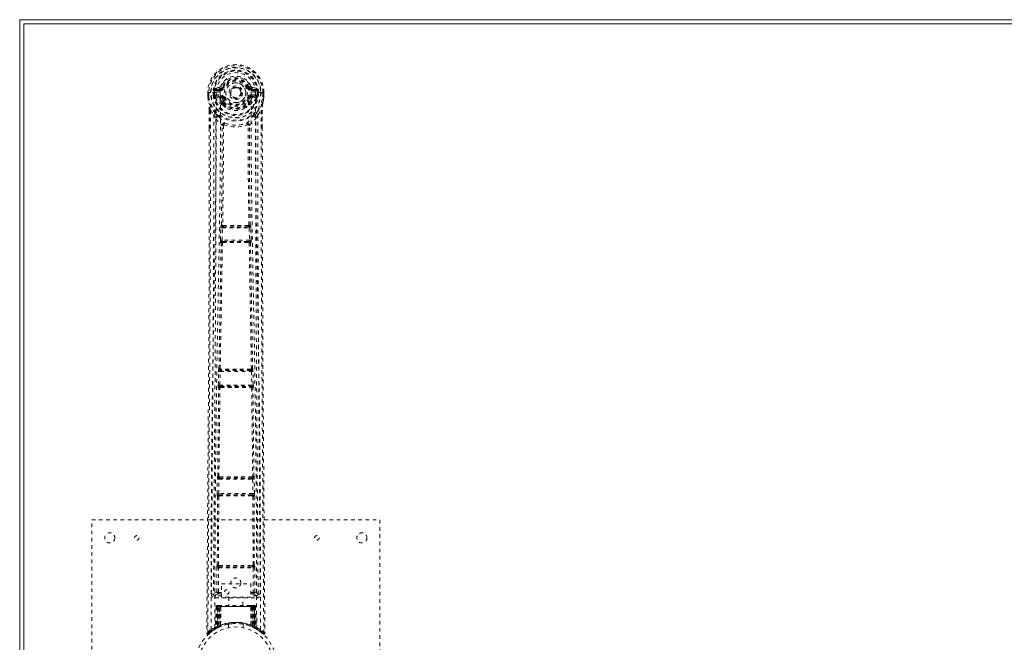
# Model space of a CAD drawing. Header units: inches. Extents: x 2.9 to 62.4, y 7.9 to 43.6.
# Tile 2 of 4: x 2.9 to 30.2, y 26.3 to 43.6. Entities that reach past the tile are written whole.
import ezdxf

# ---------------------------------------------------------------- set-up
doc = ezdxf.new("R2010")
doc.units = ezdxf.units.IN
doc.header["$MEASUREMENT"] = 0
doc.linetypes.add('SLD-Dashed', pattern=[0.075, 0.05, -0.025])
doc.linetypes.add('SLD-Solid', pattern=[0])

msp = doc.modelspace()

# ---------------------------------------------------------------- linework, layer by layer
at = {"color": 7, "linetype": 'SLD-Solid', "lineweight": 15}
for p, q in [((2.854, 7.865), (2.854, 43.615)), ((2.854, 43.615), (62.354, 43.615)), ((2.972, 43.497), (2.972, 7.983)), ((62.236, 43.497), (2.972, 43.497)), ((2.972, 43.497), (62.236, 43.497)), ((2.972, 7.983), (2.972, 43.497))]:
    msp.add_line(p, q, dxfattribs=at)
at = {"color": 7, "linetype": 'SLD-Dashed', "lineweight": 0}
for p, q in [((8.074, 41.595), (8.075, 41.477)), ((8.074, 41.594), (8.075, 41.477)), ((8.078, 41.594), (8.074, 41.594)), ((8.131, 41.594), (8.078, 41.594)), ((8.104, 41.594), (8.104, 41.477)), ((8.154, 41.594), (8.131, 41.594)), ((8.157, 41.594), (8.154, 41.594)), ((8.305, 41.594), (8.157, 41.594)), ((8.226, 41.521), (8.225, 41.594)), ((8.26, 41.594), (8.255, 41.594)), ((8.255, 41.594), (8.255, 41.523)), ((8.261, 41.517), (8.26, 41.594)), ((8.397, 41.74), (8.278, 41.716)), ((8.308, 41.68), (8.425, 41.7)), ((8.308, 41.68), (8.308, 41.65)), ((8.425, 41.68), (8.308, 41.68)), ((8.425, 41.65), (8.308, 41.65)), ((8.425, 41.7), (8.425, 41.68)), ((8.425, 41.65), (8.425, 41.68)), ((8.485, 41.744), (8.43, 41.767)), ((8.485, 41.744), (8.507, 41.735)), ((9.01, 41.589), (9.009, 41.574)), ((9.01, 41.598), (9.01, 41.589)), ((9.2, 41.735), (9.223, 41.744)), ((9.282, 41.7), (9.399, 41.68)), ((9.282, 41.7), (9.282, 41.68)), ((9.399, 41.68), (9.282, 41.68)), ((9.282, 41.65), (9.282, 41.68)), ((9.399, 41.65), (9.282, 41.65)), ((9.429, 41.716), (9.31, 41.74)), ((9.399, 41.65), (9.399, 41.68)), ((9.55, 41.594), (9.402, 41.594)), ((9.447, 41.594), (9.453, 41.594)), ((9.447, 41.517), (9.447, 41.594)), ((9.452, 41.523), (9.453, 41.594)), ((9.482, 41.594), (9.482, 41.521)), ((9.553, 41.594), (9.55, 41.594)), ((9.576, 41.594), (9.553, 41.594)), ((9.629, 41.594), (9.576, 41.594)), ((9.603, 41.477), (9.604, 41.594)), ((9.633, 41.594), (9.629, 41.594)), ((9.633, 41.477), (9.633, 41.595)), ((9.633, 41.594), (9.633, 41.477)), ((8.075, 41.477), (8.075, 41.473)), ((8.255, 41.522), (8.226, 41.52)), ((8.226, 41.52), (8.226, 41.521)), ((8.255, 41.522), (8.261, 41.502)), ((8.261, 41.502), (8.261, 41.517)), ((8.267, 41.479), (8.27, 41.476)), ((8.28, 41.465), (8.27, 41.476)), ((8.28, 41.465), (8.396, 41.444)), ((8.296, 41.528), (8.296, 41.498)), ((8.296, 41.528), (8.425, 41.528)), ((8.425, 41.473), (8.296, 41.498)), ((8.296, 41.498), (8.425, 41.498)), ((8.425, 41.528), (8.425, 41.498)), ((8.425, 41.473), (8.425, 41.498)), ((8.476, 41.286), (8.476, 41.315)), ((8.507, 41.443), (8.48, 41.432)), ((8.499, 41.319), (8.499, 41.29)), ((9.227, 41.432), (9.2, 41.443)), ((9.208, 41.29), (9.208, 41.319)), ((9.232, 41.286), (9.232, 41.315)), ((9.282, 41.528), (9.282, 41.498)), ((9.282, 41.528), (9.412, 41.528)), ((9.412, 41.498), (9.282, 41.473)), ((9.282, 41.473), (9.282, 41.498)), ((9.282, 41.498), (9.412, 41.498)), ((9.312, 41.444), (9.428, 41.465)), ((9.412, 41.498), (9.412, 41.528)), ((9.428, 41.465), (9.427, 41.465)), ((9.438, 41.476), (9.428, 41.465)), ((9.428, 41.465), (9.428, 41.465)), ((9.438, 41.476), (9.44, 41.479)), ((9.452, 41.522), (9.446, 41.502)), ((9.446, 41.502), (9.447, 41.517)), ((9.452, 41.522), (9.448, 41.496)), ((9.482, 41.52), (9.452, 41.522)), ((9.482, 41.521), (9.482, 41.52)), ((9.632, 41.473), (9.633, 41.477)), ((8.117, 41.096), (8.117, 40.605)), ((8.147, 41.095), (8.243, 40.98)), ((8.493, 41.242), (8.482, 41.26)), ((9.226, 41.26), (9.214, 41.242)), ((9.464, 40.98), (9.56, 41.095)), ((9.59, 41.096), (9.59, 40.63)), ((8.243, 40.98), (8.303, 40.868)), ((9.405, 40.868), (9.464, 40.98)), ((8.475, 40.691), (8.475, 40.691)), ((8.512, 40.689), (8.512, 40.688)), ((9.195, 40.688), (9.195, 40.689)), ((9.233, 40.691), (9.233, 40.691)), ((8.426, 37.497), (8.437, 37.839)), ((8.437, 37.839), (8.438, 37.867)), ((8.454, 37.916), (8.45, 37.914)), ((8.471, 37.496), (8.481, 37.838)), ((8.481, 37.838), (9.226, 37.838)), ((8.495, 37.868), (8.498, 37.869)), ((9.213, 37.868), (8.495, 37.868)), ((9.209, 37.869), (9.213, 37.868)), ((9.226, 37.838), (9.237, 37.496)), ((9.257, 37.914), (9.253, 37.916)), ((9.271, 37.839), (9.269, 37.867)), ((9.281, 37.497), (9.271, 37.839)), ((9.237, 37.496), (8.471, 37.496)), ((8.491, 37.462), (8.479, 37.466)), ((8.479, 37.466), (9.229, 37.466)), ((9.229, 37.466), (9.217, 37.462)), ((8.446, 37.418), (8.434, 37.422)), ((9.261, 37.418), (9.273, 37.422)), ((8.387, 33.935), (8.385, 33.933)), ((9.323, 33.933), (9.32, 33.935)), ((8.367, 33.477), (8.375, 33.859)), ((8.375, 33.859), (8.376, 33.886)), ((8.412, 33.476), (8.42, 33.858)), ((8.42, 33.858), (9.288, 33.858)), ((8.429, 33.887), (8.432, 33.889)), ((9.278, 33.887), (8.429, 33.887)), ((9.275, 33.889), (9.278, 33.887)), ((9.288, 33.858), (9.296, 33.476)), ((9.332, 33.859), (9.331, 33.886)), ((9.34, 33.477), (9.332, 33.859)), ((8.373, 33.403), (8.379, 33.4)), ((9.296, 33.476), (8.412, 33.476)), ((8.424, 33.444), (8.418, 33.447)), ((8.418, 33.447), (9.29, 33.447)), ((8.429, 33.415), (8.429, 33.415)), ((9.278, 33.415), (9.278, 33.415)), ((9.29, 33.447), (9.283, 33.444)), ((9.328, 33.4), (9.334, 33.403)), ((8.341, 30.867), (8.342, 30.895)), ((8.352, 30.943), (8.35, 30.942)), ((8.395, 30.896), (8.397, 30.897)), ((9.313, 30.896), (8.395, 30.896)), ((9.311, 30.897), (9.313, 30.896)), ((9.357, 30.942), (9.355, 30.943)), ((9.366, 30.867), (9.365, 30.895)), ((8.336, 30.468), (8.341, 30.867)), ((8.381, 30.468), (8.386, 30.866)), ((8.386, 30.866), (9.321, 30.866)), ((9.321, 30.866), (9.326, 30.468)), ((9.371, 30.468), (9.366, 30.867)), ((8.339, 28.486), (8.348, 30.391)), ((8.343, 30.393), (8.348, 30.391)), ((8.372, 28.487), (8.381, 30.392)), ((9.326, 30.468), (8.381, 30.468)), ((8.393, 30.435), (8.388, 30.438)), ((8.388, 30.438), (9.319, 30.438)), ((8.398, 30.406), (8.398, 30.406)), ((9.31, 30.406), (9.31, 30.406)), ((9.319, 30.438), (9.315, 30.435)), ((9.326, 30.392), (9.335, 28.487)), ((9.359, 30.391), (9.364, 30.393)), ((9.368, 28.486), (9.359, 30.391)), ((4.854, 21.74), (4.854, 29.74)), ((4.854, 29.74), (12.854, 29.74)), ((12.854, 29.74), (12.854, 21.74)), ((8.339, 28.486), (8.338, 28.485)), ((8.382, 28.44), (8.383, 28.441)), ((8.382, 28.44), (9.325, 28.44)), ((9.324, 28.441), (9.325, 28.44)), ((9.369, 28.485), (9.368, 28.486)), ((8.327, 27.737), (8.33, 28.411)), ((8.371, 27.736), (8.374, 28.41)), ((8.374, 28.41), (9.333, 28.41)), ((9.333, 28.41), (9.336, 27.736)), ((9.381, 27.737), (9.378, 28.411)), ((8.457, 27.597), (8.457, 27.969)), ((8.457, 27.969), (9.269, 27.969)), ((9.269, 27.969), (9.269, 27.597)), ((8.235, 27.683), (8.235, 27.682)), ((8.235, 27.682), (8.235, 27.672)), ((8.279, 27.634), (8.279, 27.574)), ((8.457, 27.634), (8.279, 27.634)), ((8.387, 27.722), (8.387, 27.692)), ((8.387, 27.722), (8.457, 27.722)), ((8.387, 27.692), (8.457, 27.692)), ((9.269, 27.722), (9.321, 27.722)), ((9.269, 27.692), (9.321, 27.692)), ((9.428, 27.634), (9.269, 27.634)), ((9.321, 27.722), (9.321, 27.692)), ((9.381, 27.737), (9.336, 27.736)), ((9.428, 27.574), (9.428, 27.634)), ((9.472, 27.672), (9.473, 27.682)), ((9.473, 27.682), (9.473, 27.683)), ((8.279, 27.574), (9.428, 27.574)), ((8.341, 27.34), (8.319, 26.746)), ((8.36, 27.365), (8.35, 27.365)), ((8.36, 27.363), (8.36, 27.336)), ((8.423, 27.365), (8.369, 27.365)), ((8.444, 27.365), (8.437, 27.365)), ((9.263, 27.365), (8.444, 27.365)), ((9.269, 27.597), (8.457, 27.597)), ((8.659, 27.597), (8.659, 27.365)), ((9.049, 27.365), (9.049, 27.597)), ((9.271, 27.365), (9.263, 27.365)), ((9.339, 27.365), (9.284, 27.365)), ((9.357, 27.365), (9.347, 27.365)), ((9.368, 27.365), (9.368, 27.365)), ((9.389, 26.746), (9.368, 27.34)), ((9.373, 27.364), (9.37, 27.365)), ((8.307, 27.336), (8.286, 26.73)), ((8.32, 27.336), (8.3, 26.738)), ((8.32, 27.336), (8.307, 27.336)), ((8.339, 27.336), (8.318, 26.749)), ((8.406, 27.336), (8.339, 27.336)), ((8.346, 27.336), (8.345, 26.779)), ((8.346, 27.336), (9.361, 27.336)), ((8.347, 26.78), (8.346, 27.336)), ((8.36, 27.336), (8.359, 26.785)), ((9.348, 27.336), (8.36, 27.336)), ((8.378, 26.794), (8.378, 27.336)), ((8.378, 27.336), (9.329, 27.336)), ((8.386, 26.784), (8.406, 27.336)), ((8.407, 27.336), (8.388, 26.785)), ((8.406, 27.336), (8.407, 27.336)), ((8.429, 26.812), (8.435, 27.336)), ((8.437, 27.336), (8.433, 26.814)), ((8.437, 27.336), (8.435, 27.336)), ((9.27, 27.336), (8.437, 27.336)), ((9.275, 26.814), (9.27, 27.336)), ((9.273, 27.336), (9.27, 27.336)), ((9.273, 27.336), (9.278, 26.812)), ((9.319, 26.785), (9.3, 27.336)), ((9.3, 27.336), (9.302, 27.336)), ((9.302, 27.336), (9.321, 26.784)), ((9.369, 27.336), (9.302, 27.336)), ((9.329, 27.336), (9.33, 26.794)), ((9.329, 27.336), (9.329, 27.336)), ((9.348, 27.336), (9.348, 26.785)), ((9.361, 27.336), (9.36, 26.78)), ((9.362, 26.779), (9.362, 27.336)), ((9.369, 27.336), (9.389, 26.749)), ((9.387, 27.336), (9.408, 26.738)), ((9.4, 27.336), (9.387, 27.336)), ((9.4, 27.336), (9.422, 26.73)), ((8.429, 26.812), (8.433, 26.814)), ((8.654, 26.848), (8.654, 26.751)), ((9.054, 26.751), (9.054, 26.848)), ((9.275, 26.814), (9.278, 26.812)), ((8.047, 26.598), (8.077, 26.598)), ((8.097, 26.576), (8.198, 26.657)), ((8.208, 26.664), (8.31, 26.727)), ((8.271, 26.705), (8.285, 26.713)), ((8.286, 26.73), (8.3, 26.738)), ((8.303, 26.724), (8.37, 26.758)), ((8.318, 26.749), (8.386, 26.784)), ((8.358, 26.753), (8.345, 26.779)), ((8.36, 26.754), (8.347, 26.78)), ((8.37, 26.758), (8.371, 26.759)), ((8.374, 26.76), (8.371, 26.759)), ((8.388, 26.785), (8.386, 26.784)), ((8.39, 26.768), (8.391, 26.768)), ((8.432, 26.785), (8.436, 26.787)), ((9.271, 26.787), (9.276, 26.786)), ((9.316, 26.768), (9.318, 26.768)), ((9.321, 26.784), (9.319, 26.785)), ((9.321, 26.784), (9.389, 26.749)), ((9.348, 26.785), (9.336, 26.759)), ((9.336, 26.759), (9.338, 26.758)), ((9.338, 26.758), (9.404, 26.724)), ((9.36, 26.78), (9.347, 26.754)), ((9.362, 26.779), (9.349, 26.753)), ((9.408, 26.738), (9.422, 26.73)), ((9.417, 26.718), (9.43, 26.71)), ((9.423, 26.713), (9.436, 26.705))]:
    msp.add_line(p, q, dxfattribs=at)
at = {"color": 7, "linetype": 'SLD-Dashed', "lineweight": 0, "flags": 128}
for points in [[(8.423, 41.618), (8.429, 41.697), (8.452, 41.773), (8.492, 41.844), (8.547, 41.905), (8.613, 41.955), (8.688, 41.991), (8.769, 42.013), (8.854, 42.021), (8.938, 42.013), (9.019, 41.991), (9.094, 41.955), (9.161, 41.905), (9.215, 41.844), (9.255, 41.773), (9.278, 41.697), (9.284, 41.618)], [(8.074, 41.594), (8.074, 41.594), (8.075, 41.594), (8.077, 41.594), (8.081, 41.594), (8.086, 41.594), (8.091, 41.594), (8.097, 41.594), (8.104, 41.594)], [(8.166, 26.692), (8.167, 28.787), (8.178, 30.882), (8.2, 32.975), (8.233, 35.065), (8.256, 36.377), (8.28, 37.686), (8.3, 38.993), (8.31, 40.296), (8.306, 41.594)], [(8.308, 41.65), (8.285, 41.655), (8.265, 41.668)], [(8.274, 26.748), (8.275, 28.614), (8.285, 30.48), (8.304, 32.345), (8.332, 34.208), (8.359, 35.696), (8.388, 37.183), (8.414, 38.666), (8.428, 40.145), (8.423, 41.618)], [(8.535, 41.723), (8.529, 41.725), (8.524, 41.727), (8.52, 41.729), (8.515, 41.731), (8.512, 41.732), (8.509, 41.734), (8.508, 41.734), (8.507, 41.735)], [(9.173, 41.723), (9.178, 41.725), (9.183, 41.727), (9.188, 41.729), (9.192, 41.731), (9.195, 41.732), (9.198, 41.734), (9.2, 41.734), (9.2, 41.735)], [(9.284, 41.618), (9.279, 40.145), (9.294, 38.666), (9.319, 37.183), (9.348, 35.696), (9.376, 34.208), (9.404, 32.345), (9.422, 30.48), (9.432, 28.614), (9.433, 26.748)], [(9.542, 26.692), (9.54, 28.787), (9.529, 30.882), (9.507, 32.975), (9.475, 35.065), (9.451, 36.377), (9.427, 37.686), (9.408, 38.993), (9.397, 40.296), (9.402, 41.594)], [(9.442, 41.668), (9.422, 41.655), (9.399, 41.65)], [(9.453, 41.594), (9.456, 41.594), (9.463, 41.594), (9.472, 41.594), (9.482, 41.594)], [(9.604, 41.594), (9.61, 41.594), (9.616, 41.594), (9.622, 41.594), (9.626, 41.594), (9.63, 41.594), (9.632, 41.594), (9.634, 41.594), (9.633, 41.594)], [(8.104, 41.477), (8.098, 41.477), (8.092, 41.477), (8.086, 41.477), (8.082, 41.477), (8.078, 41.477), (8.076, 41.477), (8.074, 41.477), (8.075, 41.477)], [(8.075, 41.477), (8.088, 41.383), (8.103, 41.309)], [(8.075, 41.473), (8.076, 41.473), (8.078, 41.473), (8.081, 41.474), (8.084, 41.474), (8.089, 41.475), (8.094, 41.476), (8.099, 41.476), (8.104, 41.477)], [(8.075, 41.473), (8.087, 41.386), (8.105, 41.298)], [(8.103, 41.309), (8.103, 41.304), (8.105, 41.298)], [(8.286, 41.02), (8.185, 41.143), (8.105, 41.298)], [(8.255, 41.522), (8.255, 41.522), (8.255, 41.522)], [(8.261, 41.517), (8.277, 41.525), (8.296, 41.528)], [(8.423, 41.421), (8.409, 41.438), (8.396, 41.444)], [(8.476, 41.315), (8.448, 41.362), (8.423, 41.421)], [(8.535, 41.455), (8.529, 41.453), (8.524, 41.451), (8.52, 41.449), (8.515, 41.447), (8.512, 41.446), (8.509, 41.444), (8.508, 41.444), (8.507, 41.443)], [(9.173, 41.455), (9.178, 41.453), (9.183, 41.451), (9.188, 41.449), (9.192, 41.447), (9.195, 41.446), (9.198, 41.444), (9.2, 41.444), (9.2, 41.443)], [(9.179, 41.333), (9.204, 41.377), (9.227, 41.432)], [(9.232, 41.315), (9.259, 41.362), (9.284, 41.421)], [(9.284, 41.421), (9.298, 41.438), (9.312, 41.444)], [(9.412, 41.528), (9.43, 41.525), (9.447, 41.517)], [(9.422, 41.02), (9.522, 41.144), (9.602, 41.298)], [(9.452, 41.522), (9.452, 41.522), (9.452, 41.522)], [(9.602, 41.298), (9.619, 41.376), (9.632, 41.473)], [(9.602, 41.298), (9.604, 41.304), (9.604, 41.309)], [(9.633, 41.477), (9.633, 41.477), (9.632, 41.477), (9.629, 41.477), (9.626, 41.477), (9.621, 41.477), (9.615, 41.477), (9.609, 41.477), (9.603, 41.477)], [(9.632, 41.473), (9.631, 41.473), (9.629, 41.473), (9.627, 41.474), (9.623, 41.474), (9.619, 41.475), (9.614, 41.476), (9.608, 41.476), (9.603, 41.477)], [(9.633, 41.477), (9.62, 41.383), (9.604, 41.309)], [(8.147, 41.095), (8.149, 40.401), (8.15, 39.673), (8.15, 38.912), (8.148, 38.117), (8.146, 37.333), (8.143, 36.664), (8.14, 36.031), (8.137, 35.357), (8.133, 34.643), (8.132, 34.448), (8.13, 34.25), (8.129, 34.049), (8.128, 33.846), (8.127, 33.73), (8.126, 33.485), (8.124, 33.215), (8.121, 32.784), (8.117, 32.303), (8.114, 31.772), (8.11, 31.192), (8.107, 30.802), (8.104, 30.392), (8.101, 29.986), (8.098, 29.604), (8.096, 29.237), (8.091, 28.617), (8.087, 28.043), (8.083, 27.515), (8.08, 27.033), (8.077, 26.598)], [(8.117, 41.096), (8.117, 41.096), (8.118, 41.096), (8.121, 41.095), (8.124, 41.095), (8.128, 41.095), (8.134, 41.095), (8.14, 41.095), (8.147, 41.095)], [(8.119, 41.096), (8.12, 40.815), (8.12, 40.604)], [(8.493, 41.242), (8.57, 41.179), (8.622, 41.151)], [(9.085, 41.151), (9.138, 41.179), (9.214, 41.242)], [(9.56, 41.095), (9.558, 40.245), (9.558, 39.356), (9.558, 38.427), (9.561, 37.461), (9.564, 36.67), (9.567, 36.04), (9.57, 35.366), (9.574, 34.649), (9.576, 34.452), (9.577, 34.253), (9.578, 34.05), (9.579, 33.846), (9.58, 33.728), (9.582, 33.479), (9.584, 33.207), (9.587, 32.773), (9.59, 32.291), (9.594, 31.761), (9.598, 31.184), (9.601, 30.796), (9.603, 30.39), (9.607, 29.943), (9.61, 29.5), (9.613, 29.084), (9.616, 28.594), (9.62, 28.149), (9.622, 27.749), (9.625, 27.393), (9.627, 27.083), (9.629, 26.818), (9.631, 26.598)], [(9.56, 41.095), (9.567, 41.095), (9.573, 41.095), (9.579, 41.095), (9.583, 41.095), (9.587, 41.095), (9.589, 41.096), (9.59, 41.096), (9.59, 41.096)], [(9.587, 40.63), (9.587, 40.813), (9.588, 41.096)], [(8.243, 40.98), (8.244, 39.752), (8.242, 38.521), (8.238, 37.277), (8.232, 36.017), (8.225, 34.803), (8.217, 33.589), (8.216, 33.416), (8.214, 33.238), (8.213, 33.056), (8.212, 32.869), (8.21, 32.677), (8.21, 32.551), (8.208, 32.336), (8.206, 32.094), (8.204, 31.824), (8.202, 31.505), (8.199, 31.154), (8.197, 30.772), (8.194, 30.414), (8.192, 30.096), (8.19, 29.833), (8.188, 29.604), (8.187, 29.409), (8.186, 29.319), (8.185, 29.185), (8.184, 29.052), (8.183, 28.92), (8.182, 28.789), (8.178, 28.222), (8.174, 27.68)], [(8.303, 40.868), (8.299, 37.572), (8.281, 34.275), (8.258, 30.977), (8.234, 27.68)], [(8.303, 40.868), (8.383, 40.774), (8.475, 40.691)], [(8.381, 40.932), (8.39, 40.924), (8.396, 40.917)], [(9.233, 40.691), (9.325, 40.774), (9.405, 40.868)], [(9.312, 40.917), (9.317, 40.924), (9.326, 40.932)], [(9.473, 27.68), (9.449, 30.977), (9.426, 34.275), (9.408, 37.572), (9.405, 40.868)], [(9.533, 27.68), (9.529, 28.308), (9.524, 28.97), (9.522, 29.239), (9.52, 29.446), (9.519, 29.638), (9.517, 29.86), (9.515, 30.119), (9.513, 30.41), (9.511, 30.733), (9.508, 31.083), (9.506, 31.408), (9.504, 31.708), (9.502, 31.982), (9.498, 32.553), (9.493, 33.209), (9.489, 33.866), (9.484, 34.485), (9.48, 35.165), (9.474, 36.316), (9.468, 37.481), (9.464, 38.662), (9.463, 39.824), (9.464, 40.98)], [(8.117, 40.605), (8.117, 37.472), (8.098, 33.848), (8.073, 30.223), (8.047, 26.598)], [(8.454, 37.916), (8.471, 39.301), (8.477, 40.683)], [(8.522, 40.699), (8.518, 40.708), (8.511, 40.715), (8.503, 40.719), (8.495, 40.72), (8.488, 40.717), (8.481, 40.711), (8.477, 40.702), (8.475, 40.691)], [(8.512, 40.688), (8.507, 39.306), (8.489, 37.92)], [(8.522, 40.699), (8.516, 40.695), (8.513, 40.692), (8.513, 40.69), (8.512, 40.689)], [(9.233, 40.691), (9.231, 40.702), (9.226, 40.711), (9.22, 40.717), (9.212, 40.72), (9.204, 40.719), (9.196, 40.715), (9.19, 40.708), (9.185, 40.699)], [(9.195, 40.689), (9.195, 40.69), (9.194, 40.692), (9.192, 40.695), (9.185, 40.699)], [(9.218, 37.92), (9.2, 39.306), (9.195, 40.688)], [(9.253, 37.916), (9.236, 39.301), (9.23, 40.683)], [(9.59, 40.63), (9.591, 37.472), (9.609, 33.848), (9.635, 30.223), (9.661, 26.598)], [(8.437, 37.839), (8.439, 37.839), (8.442, 37.839), (8.446, 37.839), (8.452, 37.839), (8.458, 37.839), (8.466, 37.839), (8.473, 37.838), (8.481, 37.838)], [(8.489, 37.92), (8.48, 37.914), (8.473, 37.907), (8.469, 37.898), (8.469, 37.89), (8.472, 37.882), (8.479, 37.875), (8.488, 37.871), (8.498, 37.869)], [(8.495, 37.868), (8.494, 37.868), (8.494, 37.868), (8.494, 37.868), (8.492, 37.867), (8.49, 37.865), (8.486, 37.859), (8.483, 37.849), (8.482, 37.844), (8.481, 37.838)], [(9.209, 37.869), (9.219, 37.871), (9.228, 37.875), (9.235, 37.882), (9.238, 37.89), (9.238, 37.898), (9.234, 37.907), (9.227, 37.914), (9.218, 37.92)], [(9.226, 37.838), (9.225, 37.844), (9.224, 37.849), (9.221, 37.859), (9.217, 37.865), (9.213, 37.868), (9.213, 37.868), (9.213, 37.868)], [(9.226, 37.838), (9.234, 37.838), (9.242, 37.839), (9.249, 37.839), (9.255, 37.839), (9.261, 37.839), (9.265, 37.839), (9.269, 37.839), (9.271, 37.839)], [(8.426, 37.497), (8.428, 37.497), (8.431, 37.497), (8.436, 37.497), (8.441, 37.497), (8.448, 37.497), (8.455, 37.496), (8.463, 37.496), (8.471, 37.496)], [(8.491, 37.462), (8.481, 37.461), (8.473, 37.457), (8.468, 37.452), (8.465, 37.446), (8.465, 37.439), (8.468, 37.432), (8.473, 37.426), (8.481, 37.422)], [(8.471, 37.496), (8.471, 37.49), (8.471, 37.485), (8.471, 37.48), (8.472, 37.475), (8.475, 37.469), (8.479, 37.466)], [(9.226, 37.422), (9.234, 37.426), (9.24, 37.432), (9.243, 37.439), (9.243, 37.446), (9.24, 37.452), (9.234, 37.457), (9.226, 37.461), (9.217, 37.462)], [(9.229, 37.466), (9.232, 37.469), (9.235, 37.475), (9.236, 37.48), (9.237, 37.485), (9.237, 37.49), (9.237, 37.496)], [(9.237, 37.496), (9.245, 37.496), (9.252, 37.496), (9.26, 37.497), (9.266, 37.497), (9.272, 37.497), (9.276, 37.497), (9.279, 37.497), (9.281, 37.497)], [(8.387, 33.935), (8.416, 35.678), (8.446, 37.418)], [(8.421, 33.937), (8.451, 35.681), (8.481, 37.422)], [(9.226, 37.422), (9.257, 35.681), (9.286, 33.937)], [(9.32, 33.935), (9.291, 35.678), (9.261, 37.418)], [(8.421, 33.937), (8.412, 33.931), (8.406, 33.924), (8.402, 33.916), (8.402, 33.908), (8.406, 33.9), (8.412, 33.894), (8.421, 33.89), (8.432, 33.889)], [(9.275, 33.889), (9.286, 33.89), (9.295, 33.894), (9.302, 33.9), (9.305, 33.908), (9.305, 33.916), (9.302, 33.924), (9.295, 33.931), (9.286, 33.937)], [(8.375, 33.859), (8.377, 33.858), (8.38, 33.858), (8.384, 33.858), (8.39, 33.858), (8.396, 33.858), (8.404, 33.858), (8.412, 33.858), (8.42, 33.858)], [(9.288, 33.858), (9.286, 33.869), (9.284, 33.878), (9.281, 33.885), (9.278, 33.887), (9.278, 33.887)], [(9.288, 33.858), (9.303, 33.858), (9.318, 33.858), (9.328, 33.858), (9.332, 33.859)], [(8.352, 30.943), (8.364, 32.172), (8.379, 33.4)], [(8.367, 33.477), (8.368, 33.477), (8.371, 33.477), (8.376, 33.477), (8.381, 33.477), (8.388, 33.477), (8.395, 33.477), (8.403, 33.477), (8.412, 33.476)], [(8.385, 30.944), (8.397, 32.173), (8.413, 33.402)], [(8.424, 33.444), (8.414, 33.442), (8.406, 33.439), (8.4, 33.434), (8.397, 33.427), (8.396, 33.42), (8.399, 33.413), (8.405, 33.406), (8.413, 33.402)], [(9.294, 33.402), (9.302, 33.406), (9.308, 33.413), (9.311, 33.42), (9.311, 33.427), (9.307, 33.434), (9.301, 33.439), (9.293, 33.442), (9.283, 33.444)], [(9.294, 33.402), (9.31, 32.173), (9.322, 30.944)], [(9.296, 33.476), (9.304, 33.477), (9.312, 33.477), (9.319, 33.477), (9.326, 33.477), (9.331, 33.477), (9.336, 33.477), (9.339, 33.477), (9.34, 33.477)], [(9.355, 30.943), (9.343, 32.172), (9.328, 33.4)], [(8.385, 30.944), (8.377, 30.939), (8.37, 30.932), (8.367, 30.924), (8.367, 30.916), (8.371, 30.909), (8.378, 30.903), (8.387, 30.899), (8.397, 30.897)], [(9.311, 30.897), (9.321, 30.899), (9.33, 30.903), (9.336, 30.909), (9.34, 30.916), (9.34, 30.924), (9.337, 30.932), (9.331, 30.939), (9.322, 30.944)], [(8.341, 30.867), (8.343, 30.867), (8.346, 30.867), (8.35, 30.867), (8.356, 30.867), (8.362, 30.867), (8.37, 30.867), (8.378, 30.866), (8.386, 30.866)], [(9.321, 30.866), (9.337, 30.867), (9.351, 30.867), (9.362, 30.867), (9.366, 30.867)], [(8.336, 30.468), (8.338, 30.468), (8.341, 30.468), (8.345, 30.468), (8.351, 30.468), (8.358, 30.468), (8.365, 30.468), (8.373, 30.468), (8.381, 30.468)], [(8.393, 30.435), (8.383, 30.434), (8.374, 30.431), (8.368, 30.425), (8.365, 30.418), (8.364, 30.411), (8.367, 30.404), (8.373, 30.397), (8.381, 30.392)], [(9.326, 30.392), (9.334, 30.397), (9.34, 30.404), (9.343, 30.411), (9.343, 30.418), (9.339, 30.425), (9.333, 30.431), (9.324, 30.434), (9.315, 30.435)], [(9.326, 30.468), (9.334, 30.468), (9.342, 30.468), (9.35, 30.468), (9.356, 30.468), (9.362, 30.468), (9.366, 30.468), (9.369, 30.468), (9.371, 30.468)], [(8.372, 28.487), (8.364, 28.482), (8.358, 28.475), (8.354, 28.467), (8.355, 28.459), (8.358, 28.452), (8.365, 28.446), (8.373, 28.442), (8.383, 28.441)], [(8.39, 28.472), (8.62, 28.472), (8.854, 28.472), (9.088, 28.472), (9.318, 28.472)], [(8.397, 28.441), (8.508, 28.441), (8.621, 28.441), (8.734, 28.441), (8.847, 28.441), (8.975, 28.441), (9.102, 28.441), (9.21, 28.441), (9.31, 28.441)], [(9.324, 28.441), (9.334, 28.442), (9.343, 28.446), (9.349, 28.452), (9.353, 28.459), (9.353, 28.467), (9.35, 28.475), (9.344, 28.482), (9.335, 28.487)], [(8.33, 28.411), (8.331, 28.411), (8.334, 28.411), (8.339, 28.41), (8.344, 28.41), (8.351, 28.41), (8.358, 28.41), (8.366, 28.41), (8.374, 28.41)], [(9.333, 28.41), (9.341, 28.41), (9.349, 28.41), (9.356, 28.41), (9.363, 28.41), (9.368, 28.41), (9.373, 28.411), (9.376, 28.411), (9.378, 28.411)], [(8.327, 27.737), (8.257, 27.708), (8.237, 27.682)], [(8.279, 27.634), (8.302, 27.663), (8.371, 27.691)], [(8.327, 27.737), (8.328, 27.737), (8.331, 27.737), (8.336, 27.737), (8.341, 27.737), (8.348, 27.737), (8.355, 27.737), (8.363, 27.736), (8.371, 27.736)], [(8.371, 27.736), (8.36, 27.733), (8.351, 27.728), (8.345, 27.721), (8.343, 27.712), (8.345, 27.704), (8.351, 27.698), (8.36, 27.693), (8.371, 27.691)], [(9.336, 27.691), (9.347, 27.693), (9.356, 27.698), (9.362, 27.704), (9.364, 27.712), (9.362, 27.721), (9.356, 27.728), (9.347, 27.733), (9.336, 27.736)], [(9.336, 27.691), (9.405, 27.663), (9.428, 27.634)], [(9.473, 27.68), (9.45, 27.708), (9.381, 27.737)], [(8.34, 27.344), (8.34, 27.342), (8.339, 27.336)], [(8.435, 27.336), (8.435, 27.342), (8.435, 27.347), (8.436, 27.352), (8.437, 27.357), (8.439, 27.36), (8.44, 27.363), (8.442, 27.364), (8.444, 27.365)], [(9.263, 27.365), (9.265, 27.364), (9.267, 27.363), (9.268, 27.36), (9.27, 27.357), (9.271, 27.352), (9.272, 27.347), (9.272, 27.342), (9.273, 27.336)], [(8.307, 27.336), (8.31, 27.336), (8.318, 27.336), (8.331, 27.336), (8.346, 27.336)], [(8.36, 27.336), (8.345, 27.336), (8.333, 27.336), (8.324, 27.336), (8.32, 27.336)], [(8.339, 27.336), (8.339, 27.336), (8.341, 27.336), (8.344, 27.336), (8.349, 27.336), (8.355, 27.336), (8.362, 27.336), (8.37, 27.336), (8.378, 27.336)], [(8.435, 27.336), (8.424, 27.336), (8.416, 27.336), (8.41, 27.336), (8.407, 27.336)], [(9.3, 27.336), (9.297, 27.336), (9.291, 27.336), (9.283, 27.336), (9.273, 27.336)], [(9.329, 27.336), (9.337, 27.336), (9.345, 27.336), (9.352, 27.336), (9.358, 27.336), (9.363, 27.336), (9.366, 27.336), (9.368, 27.336), (9.369, 27.336)], [(9.387, 27.336), (9.383, 27.336), (9.375, 27.336), (9.362, 27.336), (9.348, 27.336)], [(9.361, 27.336), (9.376, 27.336), (9.389, 27.336), (9.398, 27.336), (9.4, 27.336)], [(8.432, 26.785), (8.433, 26.786), (8.433, 26.788), (8.434, 26.791), (8.434, 26.794), (8.433, 26.798), (8.432, 26.803), (8.431, 26.807), (8.429, 26.812)], [(8.616, 26.841), (8.638, 26.847), (8.64, 26.847)], [(8.656, 26.848), (8.655, 26.847), (8.673, 26.85), (8.711, 26.856), (8.765, 26.861), (8.83, 26.865), (8.854, 26.865)], [(9.276, 26.786), (9.274, 26.787), (9.274, 26.788), (9.273, 26.791), (9.273, 26.794), (9.274, 26.798), (9.275, 26.803), (9.276, 26.807), (9.278, 26.812)], [(8.342, 26.745), (8.35, 26.749), (8.357, 26.755)], [(9.35, 26.755), (9.357, 26.749), (9.366, 26.745)], [(9.4, 26.726), (9.406, 26.726), (9.411, 26.73), (9.416, 26.735)], [(9.612, 26.578), (9.619, 26.574), (9.627, 26.572), (9.636, 26.571), (9.643, 26.573), (9.65, 26.576), (9.656, 26.582), (9.659, 26.588), (9.66, 26.596)], [(9.661, 26.598), (9.66, 26.599), (9.658, 26.598), (9.652, 26.598), (9.642, 26.598), (9.636, 26.598), (9.631, 26.598)]]:
    msp.add_lwpolyline(points, dxfattribs=at)
at = {"color": 7, "linetype": 'SLD-Dashed', "lineweight": 0}
for centre, radius in [((8.854, 41.589), 0.7), ((8.854, 41.589), 0.69), ((8.854, 41.589), 0.623), ((8.854, 41.589), 0.32), ((8.854, 41.589), 0.275), ((8.854, 41.589), 0.188), ((8.854, 41.589), 0.157), ((8.854, 41.589), 0.142), ((8.854, 41.589), 0.139), ((8.854, 41.589), 0.138), ((5.354, 29.24), 0.14), ((6.104, 29.24), 0.0625), ((11.104, 29.24), 0.0625), ((12.354, 29.24), 0.141), ((8.854, 27.99), 0.14), ((8.604, 27.74), 0.0625), ((8.854, 25.74), 1.125), ((8.854, 25.74), 1.03)]:
    msp.add_circle(centre, radius, dxfattribs=at)
for centre, radius, start, end in [((8.854, 41.589), 0.78, 0.3688, 179.6312), ((8.854, 41.589), 0.78, 0, 179.6393), ((8.854, 41.589), 0.75, 0.3649, 179.6351), ((8.854, 41.589), 0.629, 0.4518, 179.5482), ((8.854, 41.589), 0.599, 0.4517, 179.5483), ((8.854, 41.598), 0.548, 359.5911, 180.4089), ((8.854, 41.589), 0.459, 22.774, 157.226), ((8.854, 41.589), 0.4, 22.774, 157.226), ((8.854, 41.589), 0.376, 22.774, 157.226), ((8.854, 41.589), 0.346, 22.7741, 157.2259), ((8.854, 41.589), 0.275, 89.9996, 270.0004), ((8.854, 41.589), 0.275, 269.9999, 90.0001), ((8.246, 42.384), 0.791, 268.4768, 270.6249), ((8.854, 41.589), 0.593, 172.3909, 179.5504), ((8.469, 41.64), 0.206, 158.339, 172.342), ((8.307, 41.71), 0.0299, 167.895, 271.9509), ((8.42, 41.337), 0.281, 89.3572, 113.9476), ((8.426, 41.731), 0.0301, 162.3473, 268.5789), ((8.388, 41.784), 0.0455, 281.3768, 337.4486), ((8.419, 41.772), 0.0714, 274.7444, 337.1422), ((8.425, 41.769), 0.089, 270, 337.226), ((8.425, 41.769), 0.119, 269.9996, 337.226), ((9.282, 41.769), 0.119, 202.774, 270.0004), ((9.282, 41.769), 0.089, 202.774, 270), ((9.687, 40.714), 1.13, 111.2701, 114.2794), ((9.288, 41.772), 0.0714, 202.8785, 265.236), ((9.319, 41.784), 0.0454, 202.4628, 258.7118), ((9.282, 41.731), 0.0301, 271.4565, 17.6173), ((9.285, 41.323), 0.295, 66.6408, 90.0542), ((9.4, 41.71), 0.0299, 268.048, 12.1062), ((9.238, 41.64), 0.206, 7.658, 21.661), ((8.854, 41.589), 0.593, 0.4496, 7.6091), ((8.104, 41.477), 0.03, 180.3597, 185.4274), ((8.854, 41.589), 0.787, 188.4818, 351.5182), ((6.905, 41.123), 1.212, 358.7179, 8.8307), ((8.854, 41.589), 0.758, 188.4818, 351.5182), ((4.441, 40.437), 3.764, 10.063, 13.2256), ((8.854, 41.589), 0.632, 186.2254, 353.7746), ((8.854, 41.589), 0.602, 186.4272, 349.3929), ((8.338, 41.51), 0.0769, 185.3461, 203.2124), ((8.295, 41.467), 0.0305, 89.0207, 157.2859), ((8.717, 41.679), 0.491, 204.4631, 242.9728), ((8.658, 41.683), 0.436, 209.9188, 245.3127), ((8.425, 41.443), 0.0299, 91.0367, 179.1302), ((8.454, 41.416), 0.031, 31.8116, 169.9476), ((8.425, 41.409), 0.119, 22.774, 90.0004), ((8.425, 41.409), 0.089, 22.774, 90), ((8.419, 41.408), 0.0651, 21.3257, 85.0687), ((8.506, 41.312), 0.0305, 42.6521, 174.295), ((8.497, 41.261), 0.0583, 88.2089, 111.6863), ((8.497, 41.232), 0.0585, 88.1956, 111.6054), ((8.52, 41.282), 0.044, 174.845, 210.5462), ((8.919, 41.585), 0.466, 199.2228, 212.8229), ((8.529, 41.292), 0.0406, 91.2058, 138.2186), ((8.854, 41.6), 0.452, 218.3129, 321.6871), ((8.531, 41.291), 0.0322, 181.2517, 226.7868), ((8.854, 41.589), 0.376, 202.774, 337.226), ((8.854, 41.583), 0.41, 217.5696, 322.4304), ((8.854, 41.589), 0.346, 202.7741, 337.2259), ((8.854, 41.589), 0.157, 245.086, 290.1115), ((9.282, 41.409), 0.119, 89.9996, 157.226), ((9.201, 41.312), 0.0305, 5.7042, 137.3487), ((9.178, 41.292), 0.0406, 41.7814, 88.7942), ((9.176, 41.291), 0.0322, 313.2181, 358.7435), ((9.282, 41.409), 0.089, 90, 157.226), ((9.21, 41.261), 0.0583, 68.3137, 91.7911), ((9.21, 41.232), 0.0584, 68.3836, 91.8154), ((8.993, 41.677), 0.489, 296.9324, 335.6189), ((9.188, 41.282), 0.044, 329.5461, 5.1638), ((9.288, 41.408), 0.0651, 94.9302, 158.6754), ((9.254, 41.416), 0.031, 10.0493, 148.1943), ((9.049, 41.683), 0.437, 294.7122, 330.0435), ((9.282, 41.443), 0.03, 0.942, 88.8912), ((9.412, 41.467), 0.0305, 22.7141, 90.9793), ((9.34, 41.517), 0.107, 339.3398, 352.1017), ((13.265, 40.438), 3.763, 166.7738, 169.9373), ((10.801, 41.123), 1.211, 171.1642, 181.2853), ((8.843, 40.395), 0.838, 131.7252, 135.7246), ((9.825, 42.593), 2.201, 225.614, 228.9927), ((8.534, 41.234), 0.0414, 126.9699, 169.7874), ((8.854, 41.624), 0.496, 225.9956, 314.0044), ((8.854, 41.569), 0.477, 240.9738, 299.0077), ((9.172, 41.234), 0.0423, 10.6883, 52.5497), ((7.882, 42.593), 2.201, 311.0075, 314.3865), ((8.864, 40.395), 0.838, 44.2754, 48.2748), ((8.364, 40.866), 0.0608, 58.0499, 177.7552), ((9.12, 41.425), 0.885, 215.0188, 230.1584), ((8.535, 40.688), 0.0608, 72.7829, 176.5543), ((8.603, 40.679), 0.0829, 126.7487, 166.3253), ((8.854, 41.533), 0.843, 249.1447, 290.86), ((8.587, 41.425), 0.885, 309.8455, 324.9797), ((9.172, 40.688), 0.0608, 3.4468, 107.216), ((9.104, 40.679), 0.0829, 13.6636, 53.2604), ((9.344, 40.866), 0.0608, 2.2674, 121.9275), ((8.464, 40.684), 0.0129, 353.737, 34.0717), ((8.508, 40.597), 0.0911, 87.6227, 110.3339), ((8.853, 41.605), 0.965, 249.9315, 290.088), ((9.199, 40.597), 0.0911, 69.6661, 92.375), ((9.244, 40.684), 0.0139, 147.4189, 184.7724), ((8.523, 37.871), 0.0844, 149.4113, 182.7331), ((8.495, 37.913), 0.0451, 178.3751, 269.1302), ((8.483, 37.814), 0.106, 86.4255, 105.8444), ((8.499, 37.914), 0.0451, 178.3432, 269.1167), ((8.51, 37.925), 0.0218, 195.9668, 264.9552), ((8.513, 37.771), 0.0991, 89.1521, 98.2699), ((8.564, 37.896), 0.0557, 171.8644, 207.4089), ((8.854, 4.253), 33.652, 89.4124, 90.5876), ((8.854, 4.111), 33.761, 89.4239, 90.5761), ((9.144, 37.896), 0.0556, 332.588, 8.1361), ((9.194, 37.762), 0.108, 82.0999, 90.4808), ((9.196, 37.926), 0.0225, 276.3329, 342.7967), ((9.208, 37.914), 0.0451, 270.8848, 1.6553), ((9.212, 37.913), 0.0451, 270.8698, 1.6249), ((9.224, 37.814), 0.106, 74.156, 93.5742), ((9.184, 37.871), 0.0844, 357.2642, 30.5921), ((8.577, 37.475), 0.152, 171.7481, 200.3883), ((8.479, 37.421), 0.0451, 90.7422, 177.9981), ((8.491, 37.417), 0.0451, 90.7768, 177.9055), ((8.501, 37.53), 0.0694, 261.1372, 271.2251), ((8.538, 37.439), 0.0416, 148.4163, 186.6573), ((8.854, 70.814), 33.355, 269.3973, 270.6027), ((9.206, 37.53), 0.0693, 268.7695, 278.8711), ((9.169, 37.439), 0.0416, 353.3344, 31.5873), ((9.216, 37.417), 0.0451, 2.0921, 89.2241), ((9.228, 37.421), 0.0451, 2.0019, 89.2578), ((9.131, 37.475), 0.152, 339.6085, 8.255), ((8.475, 37.311), 0.111, 86.5356, 104.9324), ((8.499, 37.416), 0.0187, 96.6538, 161.1191), ((8.854, 73.169), 35.737, 269.428, 270.572), ((9.209, 37.416), 0.018, 17.5659, 84.6432), ((9.233, 37.311), 0.111, 75.0676, 93.4644), ((8.484, 33.891), 0.108, 156.9342, 182.5593), ((8.43, 33.933), 0.0451, 178.9496, 269.4385), ((8.414, 33.787), 0.15, 87.1293, 100.1662), ((8.432, 33.934), 0.0451, 178.9385, 269.4303), ((8.441, 33.942), 0.0208, 195.734, 264.8164), ((8.854, -0.085), 34.009, 89.3019, 90.6981), ((8.485, 33.915), 0.046, 171.1062, 212.9207), ((9.223, 33.915), 0.046, 327.0868, 8.8862), ((9.266, 33.943), 0.0215, 276.4395, 342.9991), ((9.275, 33.934), 0.0451, 270.5705, 1.0607), ((9.277, 33.933), 0.0451, 270.5616, 1.0503), ((9.294, 33.787), 0.15, 79.8338, 92.8707), ((9.223, 33.891), 0.108, 357.4415, 23.066), ((8.457, 33.862), 0.0377, 137.3726, 186.754), ((8.445, 33.801), 0.0883, 89.3831, 98.664), ((8.854, 0.216), 33.676, 89.3066, 90.6934), ((9.263, 33.809), 0.0804, 80.8839, 91.0709), ((8.562, 33.456), 0.197, 173.719, 195.7411), ((8.418, 33.401), 0.0451, 90.5105, 178.565), ((8.425, 33.398), 0.0451, 90.5345, 178.5407), ((8.406, 33.239), 0.163, 87.4353, 99.3613), ((8.446, 33.468), 0.0358, 166.3253, 216.9773), ((8.432, 33.395), 0.0194, 96.5905, 161.4713), ((8.435, 33.509), 0.0665, 260.6078, 271.2264), ((8.468, 33.42), 0.0389, 144.1999, 187.7355), ((8.854, 68.683), 35.271, 269.3109, 270.6891), ((8.854, 66.848), 33.408, 269.2843, 270.7157), ((9.273, 33.506), 0.0633, 268.5067, 279.6614), ((9.239, 33.42), 0.0389, 352.262, 35.7992), ((9.276, 33.396), 0.0188, 17.2592, 84.6618), ((9.283, 33.398), 0.0451, 1.4593, 89.4655), ((9.261, 33.468), 0.0358, 323.0297, 13.6677), ((9.289, 33.401), 0.0451, 1.435, 89.4895), ((9.301, 33.239), 0.163, 80.6387, 92.5647), ((9.145, 33.456), 0.197, 344.2598, 6.2801), ((8.453, 30.901), 0.111, 158.2647, 183.0445), ((8.395, 30.941), 0.0451, 179.5208, 269.4728), ((8.378, 30.716), 0.229, 88.2469, 96.5691), ((8.397, 30.943), 0.0451, 179.5155, 269.4654), ((8.405, 30.95), 0.0205, 196.4205, 264.6231), ((8.424, 30.872), 0.0382, 139.806, 188.0301), ((8.409, 30.829), 0.069, 88.4842, 99.8399), ((8.444, 30.923), 0.0421, 170.9012, 215.82), ((8.854, -3.285), 34.218, 89.2454, 90.7547), ((8.854, -2.678), 33.58, 89.2436, 90.7564), ((9.263, 30.923), 0.0421, 324.1799, 9.0984), ((9.298, 30.826), 0.0727, 80.4484, 91.2275), ((9.302, 30.951), 0.0213, 276.688, 342.2707), ((9.31, 30.943), 0.0451, 270.5346, 0.4838), ((9.312, 30.941), 0.0451, 270.5266, 0.4799), ((9.284, 30.872), 0.0382, 351.9682, 40.1957), ((9.329, 30.716), 0.228, 83.4267, 91.7553), ((9.254, 30.901), 0.111, 356.9561, 21.7354), ((8.535, 30.448), 0.199, 174.3274, 196.0587), ((8.388, 30.393), 0.0451, 90.5083, 179.1192), ((8.393, 30.39), 0.0451, 90.527, 179.1163), ((8.374, 30.133), 0.26, 88.5683, 95.863), ((8.417, 30.46), 0.0366, 167.962, 217.5608), ((8.4, 30.386), 0.0201, 96.8463, 161.2496), ((8.404, 30.5), 0.0658, 260.3606, 271.2323), ((8.435, 30.411), 0.0382, 142.4279, 188.2897), ((8.854, 65.392), 34.989, 269.2532, 270.7468), ((8.854, 63.847), 33.416, 269.2308, 270.7692), ((9.304, 30.497), 0.0625, 268.4796, 279.9275), ((9.272, 30.411), 0.0382, 351.7103, 37.5721), ((9.308, 30.386), 0.0194, 17.4353, 84.4688), ((9.314, 30.39), 0.0451, 0.884, 89.4727), ((9.29, 30.46), 0.0366, 322.4407, 12.0365), ((9.319, 30.393), 0.0451, 0.8808, 89.4917), ((9.333, 30.133), 0.26, 84.1341, 91.4329), ((9.172, 30.448), 0.2, 343.9419, 5.6719), ((8.518, 28.427), 0.189, 161.9918, 184.9966), ((8.383, 28.485), 0.0451, 179.9306, 268.6405), ((8.366, 28.109), 0.378, 89.1509, 94.1288), ((8.384, 28.486), 0.0451, 179.9293, 268.6395), ((8.391, 28.492), 0.0202, 195.8525, 264.9855), ((8.411, 28.417), 0.037, 140.5794, 189.8703), ((8.394, 28.376), 0.0658, 87.4853, 99.2693), ((8.43, 28.465), 0.0404, 170.2231, 216.176), ((9.278, 28.465), 0.0405, 323.8449, 9.768), ((9.313, 28.369), 0.072, 81.2439, 91.9933), ((9.315, 28.493), 0.0214, 277.2206, 341.9939), ((9.323, 28.486), 0.0451, 271.3632, 0.068), ((9.324, 28.485), 0.0451, 271.3595, 0.0694), ((9.292, 28.416), 0.0412, 352.7474, 36.8029), ((9.341, 28.119), 0.368, 85.8043, 90.916), ((9.19, 28.427), 0.189, 355.0022, 18.0095), ((8.224, 32.585), 4.906, 269.4216, 270.1224), ((8.279, 27.679), 0.105, 179.5864, 269.9884), ((8.278, 27.677), 0.0425, 186.0825, 271.7583), ((8.372, 27.737), 0.0451, 179.8943, 269.573), ((8.388, 27.739), 0.0168, 187.7551, 265.458), ((8.384, 27.538), 0.154, 89.0371, 94.7438), ((9.32, 27.738), 0.0164, 273.5286, 353.2583), ((9.322, 27.518), 0.174, 85.5853, 90.6338), ((9.336, 27.737), 0.0451, 270.4278, 0.0609), ((9.428, 27.679), 0.105, 270.011, 0.4142), ((9.429, 27.677), 0.0425, 268.2404, 353.9188), ((9.483, 32.584), 4.905, 269.8775, 270.5785), ((8.337, 27.335), 0.03, 90.0048, 178.0058), ((8.389, 27.267), 0.105, 114.0068, 139.1314), ((8.35, 27.335), 0.03, 113.8912, 178.0157), ((8.351, 27.333), 0.0317, 89.3228, 119.9552), ((8.369, 27.335), 0.03, 90.0645, 178.0673), ((8.375, 27.326), 0.0394, 84.2284, 144.8156), ((8.373, 27.445), 0.0832, 255.4862, 260.9153), ((8.858, 27.343), 0.48, 177.37, 180.8284), ((8.435, 27.335), 0.0299, 90.1883, 178.2046), ((8.437, 27.335), 0.0299, 90.1883, 178.2024), ((8.472, 27.343), 0.0354, 140.7672, 190.7242), ((9.235, 27.343), 0.0354, 349.2758, 39.2328), ((9.27, 27.335), 0.0299, 1.7976, 89.8117), ((9.272, 27.335), 0.0299, 1.7976, 89.8117), ((7.655, 27.34), 1.674, 359.8714, 0.8623), ((9.325, 27.317), 0.0478, 22.9983, 85.2672), ((9.339, 27.335), 0.03, 1.9327, 89.9355), ((9.335, 27.44), 0.0774, 279.443, 285.0503), ((8.744, 27.343), 0.604, 359.3822, 1.9529), ((9.357, 27.334), 0.0314, 57.5217, 90.7099), ((9.326, 27.555), 0.195, 280.3857, 282.7045), ((9.357, 27.335), 0.03, 1.9851, 66.4943), ((9.37, 27.335), 0.03, 1.9942, 89.9952), ((9.369, 27.335), 0.0305, 2.344, 69.5962), ((8.854, 25.74), 1.157, 47.826, 132.172), ((8.854, 25.708), 1.19, 60.8755, 119.1245), ((8.854, 25.74), 1.127, 60.4664, 119.5336), ((8.839, 26.12), 0.816, 124.4222, 129.6451), ((8.854, 25.741), 1.155, 64.0068, 115.9932), ((8.854, 25.741), 1.155, 64.6488, 115.3509), ((8.854, 25.741), 1.156, 65.6757, 114.3248), ((8.472, 26.826), 0.0994, 198.8595, 215.5686), ((8.815, 26.18), 0.741, 121.3948, 125.2395), ((8.854, 25.777), 1.12, 67.9155, 112.0846), ((8.403, 26.796), 0.0345, 344.8558, 31.0463), ((9.304, 26.796), 0.0345, 148.9484, 195.1498), ((8.893, 26.181), 0.74, 54.7578, 58.6237), ((9.246, 26.821), 0.0883, 323.2292, 342.066), ((8.869, 26.122), 0.815, 50.3496, 55.5839), ((8.844, 25.711), 1.193, 124.657, 131.9408), ((8.077, 26.598), 0.03, 179.5972, 312.1637), ((8.185, 26.676), 0.134, 215.7714, 228.614), ((8.844, 25.752), 1.112, 124.6181, 132.0564), ((8.838, 25.509), 1.36, 114.4611, 119.6078), ((8.196, 26.692), 0.03, 180.3214, 304.0489), ((8.854, 25.74), 1.127, 119.5335, 124.6612), ((8.256, 26.731), 0.03, 301.1018, 358.0162), ((8.315, 26.76), 0.043, 197.0219, 245.8026), ((8.27, 26.739), 0.0299, 300.3194, 358.0938), ((8.854, 25.739), 1.128, 118.6686, 120.3034), ((8.848, 26.1), 0.844, 126.5342, 131.7547), ((8.271, 26.726), 0.0187, 320.8735, 23.0698), ((8.827, 26.131), 0.804, 125.5551, 130.958), ((8.856, 25.736), 1.132, 114.3175, 119.2228), ((8.288, 26.75), 0.0299, 299.2634, 358.2002), ((8.29, 26.748), 0.0278, 298.0283, 1.5818), ((8.408, 26.797), 0.0503, 193.5542, 226.9784), ((8.357, 26.785), 0.0297, 295.5334, 358.523), ((8.358, 26.786), 0.0297, 295.4602, 358.525), ((8.854, 25.741), 1.126, 60.7638, 65.6959), ((9.349, 26.786), 0.0297, 181.475, 244.5398), ((9.351, 26.785), 0.0297, 181.4803, 244.467), ((8.879, 26.129), 0.806, 49.0493, 54.4361), ((8.86, 26.101), 0.844, 48.2443, 53.4668), ((8.902, 25.825), 1.03, 59.6494, 62.7031), ((9.419, 26.75), 0.0299, 181.7998, 240.7366), ((9.412, 26.746), 0.0234, 171.7219, 234.9011), ((9.084, 26.139), 0.667, 59.3354, 61.6801), ((9.438, 26.739), 0.0299, 181.9062, 239.6806), ((9.392, 26.76), 0.043, 294.1863, 342.9905), ((8.854, 25.74), 1.127, 55.3387, 60.4666), ((9.451, 26.731), 0.03, 181.9838, 238.8982), ((8.87, 25.509), 1.36, 60.3926, 65.5386), ((9.512, 26.692), 0.03, 235.9251, 359.6927), ((8.863, 25.752), 1.113, 47.9422, 55.3798), ((8.865, 25.713), 1.19, 48.0504, 55.3504), ((9.631, 26.598), 0.03, 227.8363, 0.4028), ((10.803, 25.515), 1.596, 137.269, 138.3456)]:
    msp.add_arc(centre, radius, start, end, dxfattribs=at)

doc.saveas('drawing.dxf')
